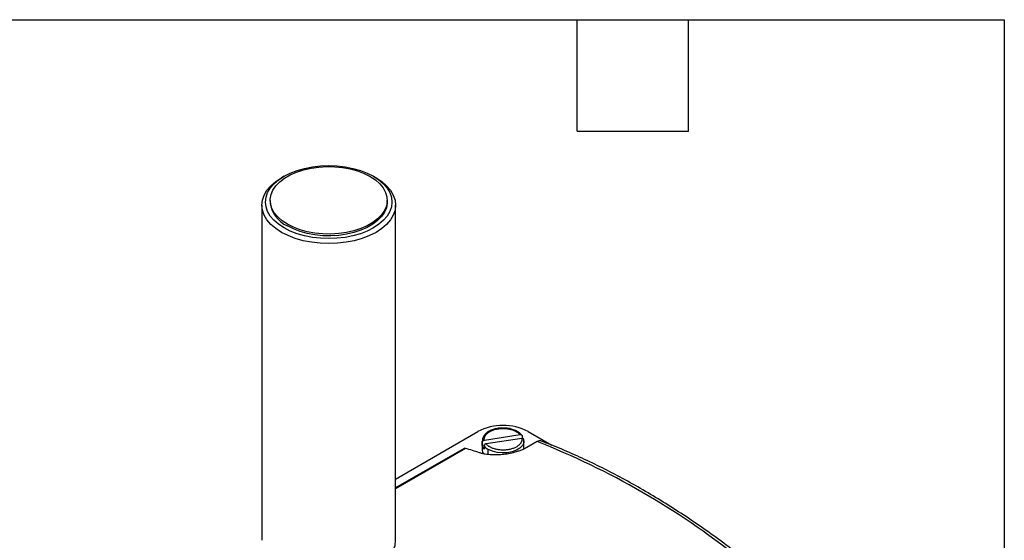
# Model space of a CAD drawing. Header units: millimetres. Extents: x 22 to 956, y 22 to 733.
# Tile 10 of 10: x 720 to 956, y 609 to 733. Entities that reach past the tile are written whole.
import ezdxf

# ---------------------------------------------------------------- set-up
doc = ezdxf.new("R2010")
doc.units = ezdxf.units.MM
doc.header["$LTSCALE"] = 3.5
doc.layers.add('TEXT', color=140, linetype='Continuous', lineweight=25)

msp = doc.modelspace()

# ---------------------------------------------------------------- linework, layer by layer
for p, q in [((783.311, 695.958), (782.696, 695.603)), ((804.71, 695.959), (805.325, 695.604)), ((778.011, 689.073), (778.011, 608.848)), ((780.011, 690.191), (780.011, 689.783)), ((808.012, 689.783), (808.012, 690.191)), ((810.011, 608.848), (810.011, 689.073)), ((810.011, 623.49), (829.72, 634.868)), ((831.246, 632.816), (839.801, 634.139)), ((841.741, 634.868), (847.37, 631.619)), ((830.731, 632.623), (830.731, 630.582)), ((830.756, 632.332), (830.731, 632.607)), ((830.756, 631.515), (830.756, 632.332)), ((831.203, 631.584), (830.756, 631.515)), ((840.215, 633.247), (831.66, 631.924)), ((840.291, 633.807), (840.291, 633.252)), ((840.731, 630.737), (840.731, 632.623)), ((843.862, 632.492), (841.388, 631.063)), ((826.727, 630.852), (810.011, 621.202)), ((826.392, 630.828), (810.011, 621.372)), ((831.17, 631.44), (831.17, 630.623)), ((832.195, 629.381), (832.195, 630.582))]:
    msp.add_line(p, q)
at = {"flags": 128}
for points in [[(783.313, 683.607), (782.008, 684.466), (780.908, 685.416), (780.033, 686.441), (779.397, 687.522), (779.011, 688.643), (778.881, 689.783), (779.011, 690.923), (779.397, 692.044), (780.033, 693.126), (780.908, 694.15), (782.008, 695.1), (783.313, 695.959), (784.801, 696.713), (786.446, 697.347), (788.221, 697.853), (790.095, 698.22), (792.036, 698.443), (794.011, 698.518), (795.986, 698.443), (797.927, 698.22), (799.801, 697.853), (801.576, 697.347), (803.222, 696.713), (804.71, 695.959)], [(784.112, 684.476), (782.856, 685.308), (781.808, 686.23), (780.987, 687.226), (780.409, 688.278), (780.085, 689.365), (780.019, 690.467), (780.215, 691.565), (780.667, 692.636), (781.368, 693.663), (782.305, 694.624), (783.459, 695.503), (784.81, 696.283), (786.333, 696.95), (787.998, 697.49), (789.776, 697.895), (791.633, 698.156), (793.533, 698.269), (795.443, 698.231), (797.326, 698.044), (799.147, 697.71), (800.873, 697.236), (802.471, 696.631), (803.911, 695.906)], [(782.698, 682.542), (781.318, 683.45), (780.155, 684.455), (779.229, 685.538), (778.557, 686.682), (778.148, 687.867), (778.011, 689.073), (778.148, 690.279), (778.557, 691.464), (779.229, 692.608), (780.155, 693.691), (781.318, 694.696), (782.696, 695.603)], [(805.325, 695.604), (806.705, 694.696), (807.868, 693.691), (808.793, 692.608), (809.466, 691.464), (809.874, 690.279), (810.011, 689.073), (809.874, 687.867), (809.466, 686.682), (808.793, 685.538), (807.868, 684.455), (806.705, 683.45), (805.325, 682.542), (803.752, 681.745), (802.011, 681.074), (800.134, 680.539), (798.152, 680.151), (796.1, 679.915), (794.011, 679.836), (791.923, 679.915), (789.87, 680.151), (787.888, 680.539), (786.011, 681.074), (784.271, 681.745), (782.698, 682.542)], [(804.71, 695.959), (806.015, 695.1), (807.115, 694.15), (807.99, 693.126), (808.626, 692.044), (809.012, 690.923), (809.142, 689.783), (809.012, 688.643), (808.626, 687.522), (807.99, 686.441), (807.115, 685.416), (806.015, 684.466), (804.71, 683.607), (803.222, 682.854), (801.576, 682.219), (799.801, 681.713), (797.927, 681.346), (795.986, 681.123), (794.011, 681.049), (792.036, 681.123), (790.095, 681.346), (788.221, 681.713), (786.446, 682.219), (784.801, 682.854), (783.313, 683.607)], [(803.911, 695.906), (805.167, 695.075), (806.215, 694.152), (807.036, 693.156), (807.614, 692.105), (807.938, 691.018), (808.003, 689.915), (807.808, 688.818), (807.356, 687.746), (806.655, 686.72), (805.718, 685.759), (804.564, 684.88), (803.212, 684.1), (801.69, 683.433), (800.024, 682.893), (798.247, 682.488), (796.39, 682.227), (794.489, 682.114), (792.58, 682.152), (790.697, 682.339), (788.875, 682.673), (787.15, 683.146), (785.552, 683.751), (784.112, 684.476)], [(808.012, 689.783), (808.003, 689.507), (807.808, 688.41), (807.356, 687.338), (806.655, 686.312), (805.718, 685.35), (804.564, 684.471), (803.212, 683.691), (801.69, 683.025), (800.024, 682.484), (798.247, 682.08), (796.39, 681.818), (794.489, 681.706), (792.58, 681.743), (790.697, 681.931), (788.875, 682.264), (787.15, 682.738), (785.552, 683.343), (784.112, 684.068)], [(840.731, 632.64), (840.678, 632.207), (840.355, 631.525), (839.753, 630.909), (838.909, 630.395), (837.875, 630.016), (836.712, 629.793), (835.49, 629.74), (834.282, 629.861), (833.161, 630.147), (832.195, 630.582)], [(782.698, 602.316), (784.271, 601.52), (786.011, 600.849), (787.888, 600.314), (789.87, 599.926), (791.923, 599.69), (794.011, 599.611), (796.1, 599.69), (798.152, 599.926), (800.134, 600.314), (802.011, 600.849), (803.752, 601.52), (805.325, 602.316), (806.705, 603.225), (807.868, 604.229), (808.793, 605.313), (809.466, 606.457), (809.874, 607.642), (810.011, 608.848)]]:
    msp.add_lwpolyline(points, dxfattribs=at)
for centre, radius, start, end in [((787.004, 690.472), 7.026, 185.62454, 245.6956), ((835.731, 623.268), 13.065, 62.60967, 117.39033), ((832.75, 631.899), 2.03, 190.88017, 218.91675), ((775.314, 458.225), 187.264, 51.47772, 68.52765), ((826.585, 630.466), 0.411, 69.88999, 118.06396), ((789.156, 505.564), 130.8, 71.77018, 73.30727), ((832.598, 630.611), 1.867, 180.89248, 214.50999), ((833.895, 633.656), 3.512, 219.1145, 241.04581)]:
    msp.add_arc(centre, radius, start, end)
for points, knots in [([(835.67, 635.707), (835.578, 635.711), (835.126, 635.727), (834.319, 635.616), (833.309, 635.372), (832.407, 634.987), (831.652, 634.483), (831.115, 633.891), (830.782, 633.252), (830.756, 632.816), (830.743, 632.604)], [0, 0, 0, 0, 0.0360805, 0.1776992, 0.3197335, 0.4626178, 0.6067123, 0.7515157, 0.8788156, 1, 1, 1, 1]), ([(831.246, 632.816), (831.241, 632.856), (831.232, 632.936), (831.229, 633.056), (831.236, 633.176), (831.252, 633.295), (831.278, 633.415), (831.314, 633.533), (831.358, 633.65), (831.413, 633.766), (831.476, 633.88), (831.548, 633.993), (831.63, 634.103), (831.72, 634.212), (831.853, 634.354), (832.043, 634.527), (832.305, 634.723), (832.597, 634.903), (832.927, 635.069), (833.291, 635.22), (833.693, 635.353), (834.118, 635.462), (834.49, 635.531), (834.793, 635.574), (835.1, 635.607), (835.637, 635.639), (836.387, 635.618), (837.102, 635.516), (837.629, 635.392), (837.991, 635.282), (838.318, 635.161), (838.71, 634.988), (839.047, 634.797), (839.33, 634.594), (839.506, 634.449), (839.665, 634.298), (839.756, 634.192), (839.801, 634.139)], [0, 0, 0, 0, 0.0166008, 0.0332016, 0.0498024, 0.0664032, 0.0830039, 0.0996047, 0.1162055, 0.1328063, 0.1494071, 0.1660079, 0.1826087, 0.1992095, 0.2158103, 0.2499128, 0.2840161, 0.3181053, 0.3521855, 0.3887933, 0.4253592, 0.4627593, 0.5001166, 0.5188537, 0.5375293, 0.5748865, 0.6479649, 0.7160953, 0.7501838, 0.7842641, 0.8138499, 0.843225, 0.902094, 0.9265752, 0.9510561, 0.9755289, 1, 1, 1, 1]), ([(840.267, 633.947), (840.175, 634.059), (839.917, 634.374), (839.337, 634.82), (838.504, 635.243), (837.534, 635.541), (836.569, 635.707), (835.939, 635.707), (835.67, 635.707)], [0, 0, 0, 0, 0.1033106, 0.289217, 0.4783307, 0.6687522, 0.8587217, 1, 1, 1, 1]), ([(839.801, 634.139), (839.825, 634.142), (839.873, 634.148), (839.94, 634.145), (840.002, 634.136), (840.058, 634.12), (840.107, 634.099), (840.168, 634.063), (840.231, 634.002), (840.282, 633.911), (840.288, 633.841), (840.291, 633.807)], [0, 0, 0, 0, 0.0951196, 0.1858915, 0.2723087, 0.3543674, 0.4320677, 0.5054143, 0.6728583, 0.837639, 1, 1, 1, 1]), ([(830.756, 632.332), (830.757, 632.349), (830.758, 632.384), (830.771, 632.438), (830.791, 632.491), (830.819, 632.544), (830.854, 632.595), (830.908, 632.654), (830.989, 632.721), (831.108, 632.785), (831.199, 632.805), (831.246, 632.816)], [0, 0, 0, 0, 0.08045338, 0.16172735, 0.24385572, 0.3268699, 0.41079834, 0.49566609, 0.6451961, 0.81332079, 1, 1, 1, 1]), ([(831.66, 631.924), (831.636, 631.919), (831.589, 631.91), (831.521, 631.887), (831.459, 631.858), (831.403, 631.825), (831.354, 631.788), (831.294, 631.734), (831.23, 631.654), (831.18, 631.547), (831.173, 631.475), (831.17, 631.44)], [0, 0, 0, 0, 0.0951196, 0.1858915, 0.2723087, 0.3543674, 0.4320677, 0.5054143, 0.6728583, 0.837639, 1, 1, 1, 1]), ([(840.215, 633.247), (840.22, 633.207), (840.23, 633.127), (840.232, 633.007), (840.225, 632.887), (840.209, 632.768), (840.183, 632.648), (840.148, 632.53), (840.103, 632.413), (840.049, 632.297), (839.985, 632.183), (839.913, 632.07), (839.832, 631.96), (839.741, 631.851), (839.608, 631.709), (839.418, 631.536), (839.157, 631.341), (838.864, 631.161), (838.534, 630.994), (838.17, 630.843), (837.769, 630.71), (837.343, 630.601), (836.971, 630.532), (836.668, 630.489), (836.361, 630.457), (835.824, 630.424), (835.074, 630.445), (834.36, 630.547), (833.832, 630.671), (833.47, 630.781), (833.143, 630.902), (832.838, 631.037), (832.565, 631.181), (832.305, 631.342), (832.069, 631.516), (831.844, 631.713), (831.722, 631.854), (831.66, 631.924)], [0, 0, 0, 0, 0.0166003, 0.0332005, 0.0498008, 0.0664011, 0.0830013, 0.0996016, 0.1162019, 0.1328021, 0.1494024, 0.1660027, 0.1826029, 0.1992032, 0.2158035, 0.249905, 0.2840072, 0.3180953, 0.3521744, 0.3887811, 0.4253459, 0.4627448, 0.5001009, 0.5188374, 0.5375124, 0.5748685, 0.6479446, 0.7160728, 0.7501603, 0.7842395, 0.8138244, 0.8431985, 0.8761143, 0.9021147, 0.9347432, 0.9673715, 1, 1, 1, 1]), ([(840.705, 632.915), (840.704, 632.932), (840.703, 632.966), (840.69, 633.016), (840.671, 633.063), (840.643, 633.107), (840.607, 633.147), (840.553, 633.19), (840.472, 633.231), (840.353, 633.259), (840.263, 633.251), (840.215, 633.247)], [0, 0, 0, 0, 0.0804534, 0.1617273, 0.2438557, 0.3268699, 0.4107983, 0.4956661, 0.6451961, 0.8133208, 1, 1, 1, 1]), ([(840.718, 632.643), (840.722, 632.668), (840.742, 632.797), (840.713, 632.926), (840.689, 633.03)], [0, 0, 0, 0, 0.1964977, 1, 1, 1, 1]), ([(844.748, 632.612), (844.63, 632.65), (844.37, 632.733), (844.041, 632.577), (843.862, 632.492)], [0, 0, 0, 0, 0.45625706, 1, 1, 1, 1]), ([(893.017, 604.773), (892.326, 605.308), (890.043, 607.075), (886.147, 609.946), (881.323, 613.322), (876.482, 616.512), (871.63, 619.517), (866.773, 622.333), (861.915, 624.956), (857.064, 627.385), (852.224, 629.61), (848.12, 631.345), (845.636, 632.293), (844.754, 632.631)], [0, 0, 0, 0, 0.0433906, 0.1435096, 0.243641, 0.3437817, 0.443931, 0.544088, 0.6442511, 0.7444186, 0.8445877, 0.9447543, 1, 1, 1, 1]), ([(841.388, 631.063), (841.317, 631.023), (841.176, 630.943), (840.956, 630.827), (840.731, 630.715), (840.456, 630.587), (840.124, 630.444), (839.596, 630.236), (838.717, 629.936), (837.682, 629.674), (836.681, 629.491), (835.943, 629.388), (835.211, 629.316), (834.477, 629.274), (833.74, 629.263), (832.98, 629.287), (832.222, 629.349), (831.593, 629.435), (831.106, 629.525), (830.747, 629.605), (830.4, 629.696), (830.183, 629.764), (830.074, 629.799)], [0, 0, 0, 0, 0.0234497, 0.0466988, 0.0697796, 0.0927254, 0.1287626, 0.1652605, 0.2394686, 0.3615811, 0.4209518, 0.4805996, 0.5376778, 0.5954168, 0.6568804, 0.7176742, 0.7860859, 0.8546253, 0.8907, 0.9268777, 0.9632734, 1, 1, 1, 1])]:
    msp.add_open_spline(points, degree=3, knots=knots)
at = {"layer": 'TEXT'}
for p, q in [((22.225, 733.425), (955.675, 733.425)), ((853.44, 706.755), (853.44, 733.425)), ((880.11, 706.755), (880.11, 733.425)), ((955.675, 733.425), (955.675, 22.225)), ((853.44, 706.755), (880.11, 706.755))]:
    msp.add_line(p, q, dxfattribs=at)

doc.saveas('drawing.dxf')
